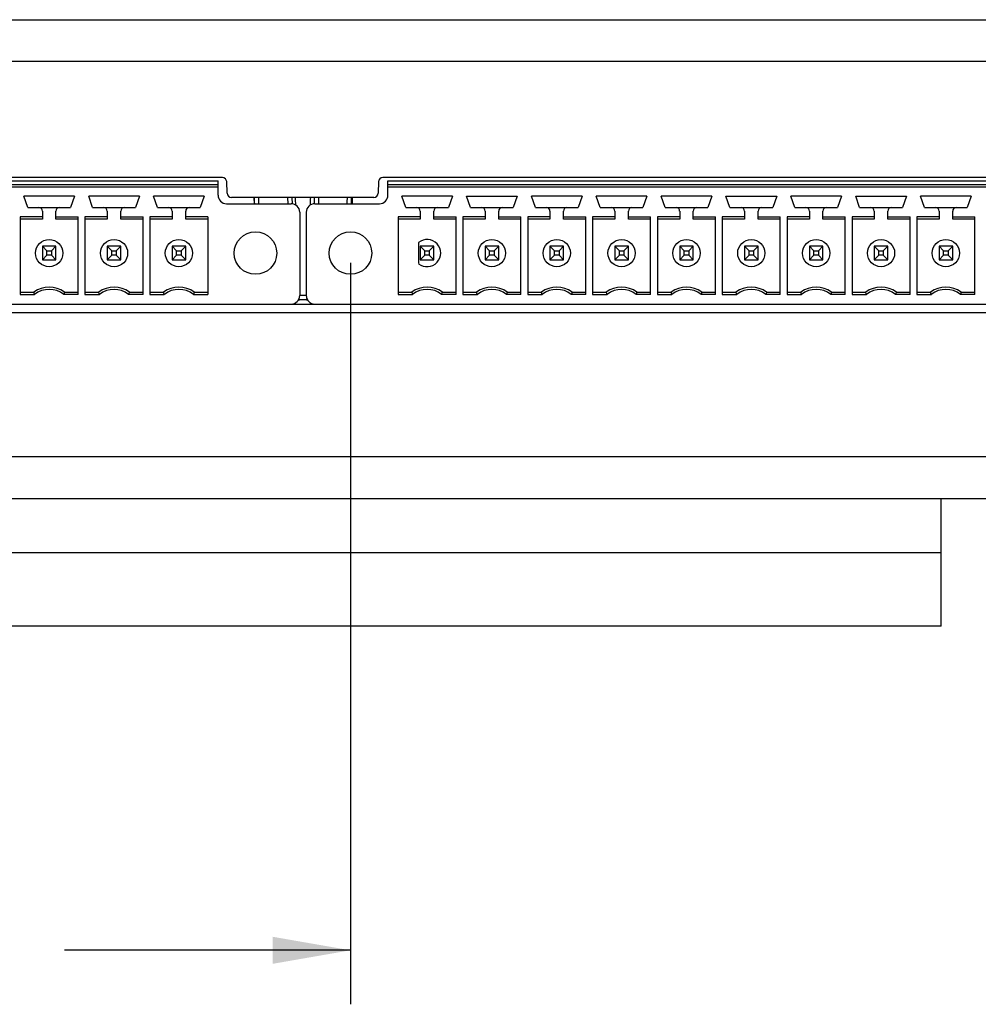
# Model space of a CAD drawing. Header units: inches. Extents: x 0 to 22, y 0 to 17.
# Tile 14 of 21: x 13.6 to 15.8, y 5.3 to 7.6. Entities that reach past the tile are written whole.
import ezdxf

# ---------------------------------------------------------------- set-up
doc = ezdxf.new("R2010")
doc.units = ezdxf.units.IN
doc.header["$LTSCALE"] = 1.21
doc.header["$MEASUREMENT"] = 0
doc.layers.get('0').update_dxf_attribs({"linetype": 'CONTINUOUS'})
doc.layers.add('DIMENSIONS', color=7, linetype='CONTINUOUS')
doc.styles.get("Standard").update_dxf_attribs({"font": 'txt', "width": 0.8})
doc.dimstyles.new('DIMSTYLE_1', dxfattribs={"dimtxt": 0.125, "dimasz": 0.18, "dimexe": 0.18, "dimexo": 0.0625, "dimgap": 0.09, "dimtad": 0, "dimtih": 1, "dimtoh": 1, "dimdec": 3, "dimzin": 4, "dimdsep": 46, "dimtxsty": 'STANDARD', "dimblk": '_FILLED', "dimblk1": '_FILLED', "dimblk2": '_FILLED', "dimcen": 0.09, "dimadec": 0, "dimazin": 0, "dimtp": 0.01, "dimtm": 0.01, "dimtfac": 1, "dimtdec": 3, "dimtofl": 0, "dimtmove": 0, "dimatfit": 3, "dimldrblk": '_FILLED', "dimfxl": 1, "dimtolj": 1, "dimtzin": 4, "dimarcsym": 0})

# ---------------------------------------------------------------- blocks, each defined once
blk = doc.blocks.new('_FILLED')
at = {"color": 0, "linetype": 'BYBLOCK'}
blk.add_solid([(0, 0), (-1, 0.174), (-1, -0.174)], dxfattribs=at)
blk = doc.blocks.new('*D9')
at = {"layer": 'DIMENSIONS', "color": 2, "linetype": 'CONTINUOUS'}
for p, q in [((11.4939, 7.0751), (11.4939, 5.3166)), ((14.3179, 7.0324), (14.3179, 5.3166)), ((11.4939, 5.4416), (12.2065, 5.4416)), ((14.3179, 5.4416), (13.6565, 5.4416))]:
    blk.add_line(p, q, dxfattribs=at)
at = {"layer": 'DIMENSIONS', "color": 2, "linetype": 'CONTINUOUS', "xscale": 0.18, "yscale": 0.18, "zscale": 0.18, "rotation": 180}
blk.add_blockref('_FILLED', (11.4939, 5.4416), dxfattribs=at)
at = {"layer": 'DIMENSIONS', "color": 2, "linetype": 'CONTINUOUS', "xscale": 0.18, "yscale": 0.18, "zscale": 0.18}
blk.add_blockref('_FILLED', (14.3179, 5.4416), dxfattribs=at)
at = {"layer": 'DIMENSIONS', "color": 2, "linetype": 'CONTINUOUS', "width": 0.8}
for s, p in [('[', (12.894, 5.3791)), (']', (13.494, 5.3791)), ('2.824', (12.269, 5.3791)), ('71.73', (12.994, 5.3791))]:
    blk.add_text(s, height=0.125, dxfattribs=at).set_placement(p)

msp = doc.modelspace()

# ---------------------------------------------------------------- linework, layer by layer
at = {"color": 7, "linetype": 'CONTINUOUS'}
for p, q in [((11.1212, 7.5946), (17.2954, 7.5946)), ((17.2911, 7.4981), (11.1255, 7.4981)), ((14.0216, 7.2296), (11.566, 7.2296)), ((11.5805, 7.2221), (14.0116, 7.2221)), ((14.0116, 7.1886), (14.0116, 7.2221)), ((16.8476, 7.2296), (14.393, 7.2296)), ((14.4046, 7.1886), (14.4046, 7.2221)), ((14.4046, 7.2221), (16.8357, 7.2221)), ((14.0116, 7.2122), (11.5805, 7.2122)), ((11.5805, 7.2083), (14.0116, 7.2083)), ((14.0325, 7.1933), (14.0316, 7.22)), ((14.383, 7.22), (14.3821, 7.1933)), ((16.8357, 7.2122), (14.4046, 7.2122)), ((14.4046, 7.2083), (16.8357, 7.2083)), ((13.5716, 7.1599), (13.5624, 7.1866)), ((13.6797, 7.1866), (13.5624, 7.1866)), ((13.6797, 7.1866), (13.6705, 7.1599)), ((13.7216, 7.1599), (13.7124, 7.1866)), ((13.8297, 7.1866), (13.7124, 7.1866)), ((13.8297, 7.1866), (13.8205, 7.1599)), ((13.8716, 7.1599), (13.8624, 7.1866)), ((13.9797, 7.1866), (13.8624, 7.1866)), ((13.9797, 7.1866), (13.9705, 7.1599)), ((14.3721, 7.1836), (14.0425, 7.1836)), ((14.0945, 7.1836), (14.095, 7.1689)), ((14.1723, 7.1836), (14.1728, 7.1689)), ((14.1823, 7.1836), (14.1828, 7.1688)), ((14.2343, 7.1836), (14.2338, 7.1688)), ((14.2443, 7.1836), (14.2438, 7.1689)), ((14.3221, 7.1836), (14.3216, 7.1689)), ((14.5538, 7.1866), (14.4365, 7.1866)), ((14.4457, 7.1599), (14.4365, 7.1866)), ((14.5538, 7.1866), (14.5445, 7.1599)), ((14.5865, 7.1866), (14.7038, 7.1866)), ((14.5957, 7.1599), (14.5865, 7.1866)), ((14.7038, 7.1866), (14.6945, 7.1599)), ((14.8538, 7.1866), (14.7365, 7.1866)), ((14.7457, 7.1599), (14.7365, 7.1866)), ((14.8538, 7.1866), (14.8445, 7.1599)), ((15.0038, 7.1866), (14.8865, 7.1866)), ((14.8957, 7.1599), (14.8865, 7.1866)), ((15.0038, 7.1866), (14.9945, 7.1599)), ((15.1538, 7.1866), (15.0365, 7.1866)), ((15.0457, 7.1599), (15.0365, 7.1866)), ((15.1538, 7.1866), (15.1445, 7.1599)), ((15.1865, 7.1866), (15.3038, 7.1866)), ((15.1957, 7.1599), (15.1865, 7.1866)), ((15.3038, 7.1866), (15.2945, 7.1599)), ((15.4538, 7.1866), (15.3365, 7.1866)), ((15.3457, 7.1599), (15.3365, 7.1866)), ((15.4538, 7.1866), (15.4445, 7.1599)), ((15.4865, 7.1866), (15.6038, 7.1866)), ((15.4957, 7.1599), (15.4865, 7.1866)), ((15.6038, 7.1866), (15.5945, 7.1599)), ((15.7538, 7.1866), (15.6365, 7.1866)), ((15.6457, 7.1599), (15.6365, 7.1866)), ((15.7538, 7.1866), (15.7445, 7.1599)), ((13.5716, 7.1599), (13.6705, 7.1599)), ((13.7216, 7.1599), (13.8205, 7.1599)), ((13.8716, 7.1599), (13.9705, 7.1599)), ((14.0313, 7.1689), (14.1809, 7.1689)), ((14.2353, 7.1689), (14.3849, 7.1689)), ((14.4457, 7.1599), (14.5445, 7.1599)), ((14.5957, 7.1599), (14.6945, 7.1599)), ((14.7457, 7.1599), (14.8445, 7.1599)), ((14.8957, 7.1599), (14.9945, 7.1599)), ((15.0457, 7.1599), (15.1445, 7.1599)), ((15.1957, 7.1599), (15.2945, 7.1599)), ((15.3457, 7.1599), (15.4445, 7.1599)), ((15.4957, 7.1599), (15.5945, 7.1599)), ((15.6457, 7.1599), (15.7445, 7.1599)), ((13.5539, 7.1388), (13.5539, 6.9589)), ((13.6053, 7.1388), (13.5539, 7.1388)), ((13.6053, 7.1335), (13.5539, 7.1335)), ((13.6053, 7.152), (13.6053, 7.1335)), ((13.6368, 7.1335), (13.6368, 7.152)), ((13.6368, 7.1388), (13.6882, 7.1388)), ((13.6882, 7.1335), (13.6368, 7.1335)), ((13.6882, 6.9589), (13.6882, 7.1388)), ((13.7039, 7.1388), (13.7039, 6.9589)), ((13.7553, 7.1388), (13.7039, 7.1388)), ((13.7553, 7.1335), (13.7039, 7.1335)), ((13.7553, 7.152), (13.7553, 7.1335)), ((13.7868, 7.1335), (13.7868, 7.152)), ((13.7868, 7.1388), (13.8382, 7.1388)), ((13.8382, 7.1335), (13.7868, 7.1335)), ((13.8382, 6.9589), (13.8382, 7.1388)), ((13.8539, 7.1388), (13.8539, 6.9589)), ((13.9053, 7.1388), (13.8539, 7.1388)), ((13.9053, 7.1335), (13.8539, 7.1335)), ((13.9053, 7.152), (13.9053, 7.1335)), ((13.9368, 7.1335), (13.9368, 7.152)), ((13.9882, 7.1388), (13.9368, 7.1388)), ((13.9882, 7.1335), (13.9368, 7.1335)), ((13.9882, 7.1388), (13.9882, 6.9589)), ((14.2006, 7.1492), (14.2006, 6.9563)), ((14.2156, 7.1492), (14.2156, 6.9563)), ((14.428, 7.1388), (14.428, 6.9589)), ((14.4794, 7.1388), (14.428, 7.1388)), ((14.4794, 7.1335), (14.428, 7.1335)), ((14.4794, 7.152), (14.4794, 7.1335)), ((14.5109, 7.1335), (14.5109, 7.152)), ((14.5109, 7.1388), (14.5622, 7.1388)), ((14.5622, 7.1335), (14.5109, 7.1335)), ((14.5622, 6.9589), (14.5622, 7.1388)), ((14.578, 7.1388), (14.578, 6.9589)), ((14.6294, 7.1388), (14.578, 7.1388)), ((14.6294, 7.1335), (14.578, 7.1335)), ((14.6294, 7.152), (14.6294, 7.1335)), ((14.6609, 7.1335), (14.6609, 7.152)), ((14.6609, 7.1388), (14.7122, 7.1388)), ((14.7122, 7.1335), (14.6609, 7.1335)), ((14.7122, 6.9589), (14.7122, 7.1388)), ((14.7794, 7.1388), (14.728, 7.1388)), ((14.728, 7.1388), (14.728, 6.9589)), ((14.7794, 7.1335), (14.728, 7.1335)), ((14.7794, 7.152), (14.7794, 7.1335)), ((14.8109, 7.1335), (14.8109, 7.152)), ((14.8109, 7.1388), (14.8622, 7.1388)), ((14.8622, 7.1335), (14.8109, 7.1335)), ((14.8622, 6.9589), (14.8622, 7.1388)), ((14.9294, 7.1388), (14.878, 7.1388)), ((14.878, 7.1388), (14.878, 6.9589)), ((14.9294, 7.1335), (14.878, 7.1335)), ((14.9294, 7.152), (14.9294, 7.1335)), ((14.9609, 7.1335), (14.9609, 7.152)), ((14.9609, 7.1388), (15.0122, 7.1388)), ((15.0122, 7.1335), (14.9609, 7.1335)), ((15.0122, 6.9589), (15.0122, 7.1388)), ((15.0794, 7.1388), (15.028, 7.1388)), ((15.028, 7.1388), (15.028, 6.9589)), ((15.0794, 7.1335), (15.028, 7.1335)), ((15.0794, 7.152), (15.0794, 7.1335)), ((15.1109, 7.1335), (15.1109, 7.152)), ((15.1109, 7.1388), (15.1622, 7.1388)), ((15.1622, 7.1335), (15.1109, 7.1335)), ((15.1622, 6.9589), (15.1622, 7.1388)), ((15.2294, 7.1388), (15.178, 7.1388)), ((15.178, 7.1388), (15.178, 6.9589)), ((15.2294, 7.1335), (15.178, 7.1335)), ((15.2294, 7.152), (15.2294, 7.1335)), ((15.2609, 7.1335), (15.2609, 7.152)), ((15.2609, 7.1388), (15.3122, 7.1388)), ((15.3122, 7.1335), (15.2609, 7.1335)), ((15.3122, 6.9589), (15.3122, 7.1388)), ((15.3794, 7.1388), (15.328, 7.1388)), ((15.328, 7.1388), (15.328, 6.9589)), ((15.3794, 7.1335), (15.328, 7.1335)), ((15.3794, 7.152), (15.3794, 7.1335)), ((15.4109, 7.1335), (15.4109, 7.152)), ((15.4109, 7.1388), (15.4622, 7.1388)), ((15.4622, 7.1335), (15.4109, 7.1335)), ((15.4622, 6.9589), (15.4622, 7.1388)), ((15.5294, 7.1388), (15.478, 7.1388)), ((15.478, 7.1388), (15.478, 6.9589)), ((15.5294, 7.1335), (15.478, 7.1335)), ((15.5294, 7.152), (15.5294, 7.1335)), ((15.5609, 7.1335), (15.5609, 7.152)), ((15.5609, 7.1388), (15.6122, 7.1388)), ((15.6122, 7.1335), (15.5609, 7.1335)), ((15.6122, 6.9589), (15.6122, 7.1388)), ((15.6794, 7.1388), (15.628, 7.1388)), ((15.628, 7.1388), (15.628, 6.9589)), ((15.6794, 7.1335), (15.628, 7.1335)), ((15.6794, 7.152), (15.6794, 7.1335)), ((15.7109, 7.1335), (15.7109, 7.152)), ((15.7109, 7.1388), (15.7622, 7.1388)), ((15.7622, 7.1335), (15.7109, 7.1335)), ((15.7622, 6.9589), (15.7622, 7.1388)), ((13.6053, 7.0705), (13.6053, 7.039)), ((13.6159, 7.0599), (13.6053, 7.0705)), ((13.6368, 7.0705), (13.6053, 7.0705)), ((13.6263, 7.0599), (13.6368, 7.0705)), ((13.6368, 7.039), (13.6368, 7.0705)), ((13.7553, 7.0705), (13.7553, 7.039)), ((13.7659, 7.0599), (13.7553, 7.0705)), ((13.7868, 7.0705), (13.7553, 7.0705)), ((13.7763, 7.0599), (13.7868, 7.0705)), ((13.7868, 7.039), (13.7868, 7.0705)), ((13.9053, 7.0705), (13.9053, 7.039)), ((13.9159, 7.0599), (13.9053, 7.0705)), ((13.9368, 7.0705), (13.9053, 7.0705)), ((13.9263, 7.0599), (13.9368, 7.0705)), ((13.9368, 7.039), (13.9368, 7.0705)), ((14.4754, 7.0793), (14.4754, 7.0302)), ((14.4794, 7.0705), (14.4794, 7.039)), ((14.5109, 7.0705), (14.4794, 7.0705)), ((14.4899, 7.0599), (14.4794, 7.0705)), ((14.5003, 7.0599), (14.5109, 7.0705)), ((14.5109, 7.039), (14.5109, 7.0705)), ((14.6294, 7.0705), (14.6294, 7.039)), ((14.6609, 7.0705), (14.6294, 7.0705)), ((14.6399, 7.0599), (14.6294, 7.0705)), ((14.6503, 7.0599), (14.6609, 7.0705)), ((14.6609, 7.039), (14.6609, 7.0705)), ((14.8109, 7.0705), (14.7794, 7.0705)), ((14.7794, 7.0705), (14.7794, 7.039)), ((14.7899, 7.0599), (14.7794, 7.0705)), ((14.8003, 7.0599), (14.8109, 7.0705)), ((14.8109, 7.039), (14.8109, 7.0705)), ((14.9609, 7.0705), (14.9294, 7.0705)), ((14.9399, 7.0599), (14.9294, 7.0705)), ((14.9294, 7.0705), (14.9294, 7.039)), ((14.9503, 7.0599), (14.9609, 7.0705)), ((14.9609, 7.039), (14.9609, 7.0705)), ((15.1109, 7.0705), (15.0794, 7.0705)), ((15.0794, 7.0705), (15.0794, 7.039)), ((15.0899, 7.0599), (15.0794, 7.0705)), ((15.1003, 7.0599), (15.1109, 7.0705)), ((15.1109, 7.039), (15.1109, 7.0705)), ((15.2609, 7.0705), (15.2294, 7.0705)), ((15.2399, 7.0599), (15.2294, 7.0705)), ((15.2294, 7.0705), (15.2294, 7.039)), ((15.2503, 7.0599), (15.2609, 7.0705)), ((15.2609, 7.039), (15.2609, 7.0705)), ((15.4109, 7.0705), (15.3794, 7.0705)), ((15.3794, 7.0705), (15.3794, 7.039)), ((15.3899, 7.0599), (15.3794, 7.0705)), ((15.4003, 7.0599), (15.4109, 7.0705)), ((15.4109, 7.039), (15.4109, 7.0705)), ((15.5609, 7.0705), (15.5294, 7.0705)), ((15.5399, 7.0599), (15.5294, 7.0705)), ((15.5294, 7.0705), (15.5294, 7.039)), ((15.5503, 7.0599), (15.5609, 7.0705)), ((15.5609, 7.039), (15.5609, 7.0705)), ((15.7109, 7.0705), (15.6794, 7.0705)), ((15.6899, 7.0599), (15.6794, 7.0705)), ((15.6794, 7.0705), (15.6794, 7.039)), ((15.7003, 7.0599), (15.7109, 7.0705)), ((15.7109, 7.039), (15.7109, 7.0705)), ((13.6053, 7.039), (13.6159, 7.0495)), ((13.6159, 7.0495), (13.6159, 7.0599)), ((13.6159, 7.0599), (13.6263, 7.0599)), ((13.6263, 7.0495), (13.6159, 7.0495)), ((13.6263, 7.0599), (13.6263, 7.0495)), ((13.6368, 7.039), (13.6263, 7.0495)), ((13.7553, 7.039), (13.7659, 7.0495)), ((13.7659, 7.0495), (13.7659, 7.0599)), ((13.7659, 7.0599), (13.7763, 7.0599)), ((13.7763, 7.0495), (13.7659, 7.0495)), ((13.7763, 7.0599), (13.7763, 7.0495)), ((13.7868, 7.039), (13.7763, 7.0495)), ((13.9053, 7.039), (13.9159, 7.0495)), ((13.9159, 7.0495), (13.9159, 7.0599)), ((13.9159, 7.0599), (13.9263, 7.0599)), ((13.9263, 7.0495), (13.9159, 7.0495)), ((13.9263, 7.0599), (13.9263, 7.0495)), ((13.9368, 7.039), (13.9263, 7.0495)), ((14.4794, 7.039), (14.4899, 7.0495)), ((14.4899, 7.0495), (14.4899, 7.0599)), ((14.4899, 7.0599), (14.5003, 7.0599)), ((14.5003, 7.0495), (14.4899, 7.0495)), ((14.5003, 7.0599), (14.5003, 7.0495)), ((14.5109, 7.039), (14.5003, 7.0495)), ((14.6294, 7.039), (14.6399, 7.0495)), ((14.6399, 7.0495), (14.6399, 7.0599)), ((14.6399, 7.0599), (14.6503, 7.0599)), ((14.6503, 7.0495), (14.6399, 7.0495)), ((14.6503, 7.0599), (14.6503, 7.0495)), ((14.6609, 7.039), (14.6503, 7.0495)), ((14.7794, 7.039), (14.7899, 7.0495)), ((14.7899, 7.0599), (14.8003, 7.0599)), ((14.7899, 7.0495), (14.7899, 7.0599)), ((14.8003, 7.0495), (14.7899, 7.0495)), ((14.8003, 7.0599), (14.8003, 7.0495)), ((14.8109, 7.039), (14.8003, 7.0495)), ((14.9294, 7.039), (14.9399, 7.0495)), ((14.9399, 7.0599), (14.9503, 7.0599)), ((14.9399, 7.0495), (14.9399, 7.0599)), ((14.9503, 7.0495), (14.9399, 7.0495)), ((14.9503, 7.0599), (14.9503, 7.0495)), ((14.9609, 7.039), (14.9503, 7.0495)), ((15.0794, 7.039), (15.0899, 7.0495)), ((15.0899, 7.0599), (15.1003, 7.0599)), ((15.0899, 7.0495), (15.0899, 7.0599)), ((15.1003, 7.0495), (15.0899, 7.0495)), ((15.1003, 7.0599), (15.1003, 7.0495)), ((15.1109, 7.039), (15.1003, 7.0495)), ((15.2294, 7.039), (15.2399, 7.0495)), ((15.2399, 7.0599), (15.2503, 7.0599)), ((15.2399, 7.0495), (15.2399, 7.0599)), ((15.2503, 7.0495), (15.2399, 7.0495)), ((15.2503, 7.0599), (15.2503, 7.0495)), ((15.2609, 7.039), (15.2503, 7.0495)), ((15.3794, 7.039), (15.3899, 7.0495)), ((15.3899, 7.0599), (15.4003, 7.0599)), ((15.3899, 7.0495), (15.3899, 7.0599)), ((15.4003, 7.0495), (15.3899, 7.0495)), ((15.4003, 7.0599), (15.4003, 7.0495)), ((15.4109, 7.039), (15.4003, 7.0495)), ((15.5294, 7.039), (15.5399, 7.0495)), ((15.5399, 7.0599), (15.5503, 7.0599)), ((15.5399, 7.0495), (15.5399, 7.0599)), ((15.5503, 7.0495), (15.5399, 7.0495)), ((15.5503, 7.0599), (15.5503, 7.0495)), ((15.5609, 7.039), (15.5503, 7.0495)), ((15.6794, 7.039), (15.6899, 7.0495)), ((15.6899, 7.0599), (15.7003, 7.0599)), ((15.6899, 7.0495), (15.6899, 7.0599)), ((15.7003, 7.0495), (15.6899, 7.0495)), ((15.7003, 7.0599), (15.7003, 7.0495)), ((15.7109, 7.039), (15.7003, 7.0495)), ((13.6053, 7.039), (13.6368, 7.039)), ((13.7553, 7.039), (13.7868, 7.039)), ((13.9053, 7.039), (13.9368, 7.039)), ((14.4794, 7.039), (14.5109, 7.039)), ((14.6294, 7.039), (14.6609, 7.039)), ((14.7794, 7.039), (14.8109, 7.039)), ((14.9294, 7.039), (14.9609, 7.039)), ((15.0794, 7.039), (15.1109, 7.039)), ((15.2294, 7.039), (15.2609, 7.039)), ((15.3794, 7.039), (15.4109, 7.039)), ((15.5294, 7.039), (15.5609, 7.039)), ((15.6794, 7.039), (15.7109, 7.039)), ((13.5539, 6.9642), (13.5856, 6.9642)), ((13.5539, 6.9589), (13.5874, 6.9589)), ((13.6882, 6.9589), (13.6547, 6.9589)), ((13.6565, 6.9642), (13.6882, 6.9642)), ((13.7039, 6.9642), (13.7356, 6.9642)), ((13.7039, 6.9589), (13.7374, 6.9589)), ((13.8382, 6.9589), (13.8047, 6.9589)), ((13.8065, 6.9642), (13.8382, 6.9642)), ((13.8539, 6.9642), (13.8856, 6.9642)), ((13.8539, 6.9589), (13.8874, 6.9589)), ((13.9547, 6.9589), (13.9882, 6.9589)), ((13.9565, 6.9642), (13.9882, 6.9642)), ((14.2156, 6.9563), (14.2006, 6.9563)), ((14.428, 6.9642), (14.4597, 6.9642)), ((14.428, 6.9589), (14.4615, 6.9589)), ((14.5622, 6.9589), (14.5287, 6.9589)), ((14.5305, 6.9642), (14.5622, 6.9642)), ((14.578, 6.9642), (14.6097, 6.9642)), ((14.578, 6.9589), (14.6115, 6.9589)), ((14.7122, 6.9589), (14.6787, 6.9589)), ((14.6805, 6.9642), (14.7122, 6.9642)), ((14.728, 6.9642), (14.7597, 6.9642)), ((14.728, 6.9589), (14.7615, 6.9589)), ((14.8622, 6.9589), (14.8287, 6.9589)), ((14.8305, 6.9642), (14.8622, 6.9642)), ((14.878, 6.9642), (14.9097, 6.9642)), ((14.878, 6.9589), (14.9115, 6.9589)), ((15.0122, 6.9589), (14.9787, 6.9589)), ((14.9805, 6.9642), (15.0122, 6.9642)), ((15.028, 6.9642), (15.0597, 6.9642)), ((15.028, 6.9589), (15.0615, 6.9589)), ((15.1622, 6.9589), (15.1287, 6.9589)), ((15.1305, 6.9642), (15.1622, 6.9642)), ((15.178, 6.9642), (15.2097, 6.9642)), ((15.178, 6.9589), (15.2115, 6.9589)), ((15.3122, 6.9589), (15.2787, 6.9589)), ((15.2805, 6.9642), (15.3122, 6.9642)), ((15.328, 6.9642), (15.3597, 6.9642)), ((15.328, 6.9589), (15.3615, 6.9589)), ((15.4622, 6.9589), (15.4287, 6.9589)), ((15.4305, 6.9642), (15.4622, 6.9642)), ((15.478, 6.9642), (15.5097, 6.9642)), ((15.478, 6.9589), (15.5115, 6.9589)), ((15.6122, 6.9589), (15.5787, 6.9589)), ((15.5805, 6.9642), (15.6122, 6.9642)), ((15.628, 6.9642), (15.6597, 6.9642)), ((15.628, 6.9589), (15.6615, 6.9589)), ((15.7622, 6.9589), (15.7287, 6.9589)), ((15.7305, 6.9642), (15.7622, 6.9642)), ((11.3745, 6.9366), (17.0416, 6.9366)), ((14.2181, 6.9466), (14.198, 6.9466)), ((17.012, 6.9166), (11.4042, 6.9166)), ((17.2945, 6.5831), (11.1256, 6.5831)), ((10.9992, 6.4866), (17.5248, 6.4866)), ((15.6845, 6.1916), (15.6845, 6.4866)), ((12.7317, 6.3616), (15.6845, 6.3616)), ((12.7317, 6.1921), (15.6845, 6.1921)), ((15.6845, 6.1916), (12.7317, 6.1916))]:
    msp.add_line(p, q, dxfattribs=at)
for centre, radius in [((13.6211, 7.0547), 0.0315), ((13.7711, 7.0547), 0.0315), ((13.9211, 7.0547), 0.0315), ((14.0982, 7.0547), 0.0492), ((14.3179, 7.0547), 0.0492), ((14.6451, 7.0547), 0.0315), ((14.7951, 7.0547), 0.0315), ((14.9451, 7.0547), 0.0315), ((15.0951, 7.0547), 0.0315), ((15.2451, 7.0547), 0.0315), ((15.3951, 7.0547), 0.0315), ((15.5451, 7.0547), 0.0315), ((15.6951, 7.0547), 0.0315)]:
    msp.add_circle(centre, radius, dxfattribs=at)
for centre, radius, start, end in [((14.0216, 7.2196), 0.01, 2, 90), ((14.393, 7.2196), 0.01, 90, 178), ((14.0313, 7.1886), 0.0197, 180, 270), ((14.0425, 7.1936), 0.01, 182, 270), ((14.3721, 7.1936), 0.01, 270, 358), ((14.3849, 7.1886), 0.0197, 270, 360), ((13.5974, 7.152), 0.00787, 0, 90), ((13.6447, 7.152), 0.00787, 90, 180), ((13.7474, 7.152), 0.00787, 0, 90), ((13.7947, 7.152), 0.00787, 90, 180), ((13.8974, 7.152), 0.00787, 0, 90), ((13.9447, 7.152), 0.00787, 90, 180), ((14.1809, 7.1492), 0.0197, 0, 90), ((14.2353, 7.1492), 0.0197, 90, 180), ((14.4715, 7.152), 0.00787, 0, 90), ((14.5187, 7.152), 0.00787, 90, 180), ((14.6215, 7.152), 0.00787, 0, 90), ((14.6687, 7.152), 0.00787, 90, 180), ((14.7715, 7.152), 0.00787, 0, 90), ((14.8187, 7.152), 0.00787, 90, 180), ((14.9215, 7.152), 0.00787, 0, 90), ((14.9687, 7.152), 0.00787, 90, 180), ((15.0715, 7.152), 0.00787, 0, 90), ((15.1187, 7.152), 0.00787, 90, 180), ((15.2215, 7.152), 0.00787, 0, 90), ((15.2687, 7.152), 0.00787, 90, 180), ((15.3715, 7.152), 0.00787, 0, 90), ((15.4187, 7.152), 0.00787, 90, 180), ((15.5215, 7.152), 0.00787, 0, 90), ((15.5687, 7.152), 0.00787, 90, 180), ((15.6715, 7.152), 0.00787, 0, 90), ((15.7187, 7.152), 0.00787, 90, 180), ((14.4951, 7.0547), 0.0315, 231.3178, 128.6822), ((13.6211, 6.9169), 0.0591, 53.1301, 126.8699), ((13.6211, 6.9169), 0.0538, 51.2958, 128.7042), ((13.7711, 6.9169), 0.0591, 53.1301, 126.8699), ((13.7711, 6.9169), 0.0538, 51.2958, 128.7042), ((13.9211, 6.9169), 0.0591, 53.1301, 126.8699), ((13.9211, 6.9169), 0.0538, 51.2958, 128.7042), ((14.4951, 6.9169), 0.0591, 53.1301, 126.8699), ((14.4951, 6.9169), 0.0538, 51.2958, 128.7042), ((14.6451, 6.9169), 0.0591, 53.1301, 126.8699), ((14.6451, 6.9169), 0.0538, 51.2958, 128.7042), ((14.7951, 6.9169), 0.0591, 53.1301, 126.8699), ((14.7951, 6.9169), 0.0538, 51.2958, 128.7042), ((14.9451, 6.9169), 0.0591, 53.1301, 126.8699), ((14.9451, 6.9169), 0.0538, 51.2958, 128.7042), ((15.0951, 6.9169), 0.0591, 53.1301, 126.8699), ((15.0951, 6.9169), 0.0538, 51.2958, 128.7042), ((15.2451, 6.9169), 0.0591, 53.1301, 126.8699), ((15.2451, 6.9169), 0.0538, 51.2958, 128.7042), ((15.3951, 6.9169), 0.0591, 53.1301, 126.8699), ((15.3951, 6.9169), 0.0538, 51.2958, 128.7042), ((15.5451, 6.9169), 0.0591, 53.1301, 126.8699), ((15.5451, 6.9169), 0.0538, 51.2958, 128.7042), ((15.6951, 6.9169), 0.0591, 53.1301, 126.8699), ((15.6951, 6.9169), 0.0538, 51.2958, 128.7042), ((14.1809, 6.9563), 0.0197, 270, 360), ((14.2353, 6.9563), 0.0197, 180, 270), ((14.2002, 6.9566), 0.01, 258.1141, 270), ((14.2164, 6.9566), 0.01, 270, 279.5857)]:
    msp.add_arc(centre, radius, start, end, dxfattribs=at)
for points in [[(14.0964, 7.1689), (14.0962, 7.1738), (14.0961, 7.1787), (14.0959, 7.1836)], [(14.1062, 7.1689), (14.1061, 7.1738), (14.1059, 7.1787), (14.1058, 7.1836)], [(14.1914, 7.1659), (14.1912, 7.1718), (14.1909, 7.1777), (14.1907, 7.1836)], [(14.2252, 7.1661), (14.2254, 7.172), (14.2257, 7.1778), (14.2259, 7.1836)], [(14.3104, 7.1689), (14.3105, 7.1738), (14.3107, 7.1787), (14.3108, 7.1836)], [(14.3202, 7.1689), (14.3204, 7.1738), (14.3205, 7.1787), (14.3207, 7.1836)]]:
    msp.add_open_spline(points, degree=3, dxfattribs=at)
for points, knots in [([(13.5874, 6.9589), (13.5872, 6.9595), (13.5868, 6.9606), (13.5862, 6.9624), (13.5858, 6.9636), (13.5856, 6.9642)], [0, 0, 0, 0, 0.327769, 0.661103, 1, 1, 1, 1]), ([(13.6565, 6.9642), (13.6563, 6.9636), (13.6559, 6.9624), (13.6553, 6.9606), (13.6549, 6.9595), (13.6547, 6.9589)], [0, 0, 0, 0, 0.338759, 0.672095, 1, 1, 1, 1]), ([(13.7374, 6.9589), (13.7372, 6.9595), (13.7368, 6.9606), (13.7362, 6.9624), (13.7358, 6.9636), (13.7356, 6.9642)], [0, 0, 0, 0, 0.327769, 0.661103, 1, 1, 1, 1]), ([(13.8065, 6.9642), (13.8063, 6.9636), (13.8059, 6.9624), (13.8053, 6.9606), (13.8049, 6.9595), (13.8047, 6.9589)], [0, 0, 0, 0, 0.338759, 0.672095, 1, 1, 1, 1]), ([(13.8874, 6.9589), (13.8872, 6.9595), (13.8868, 6.9606), (13.8862, 6.9624), (13.8858, 6.9636), (13.8856, 6.9642)], [0, 0, 0, 0, 0.327769, 0.661103, 1, 1, 1, 1]), ([(13.9565, 6.9642), (13.9563, 6.9636), (13.9559, 6.9624), (13.9553, 6.9606), (13.9549, 6.9595), (13.9547, 6.9589)], [0, 0, 0, 0, 0.338759, 0.672095, 1, 1, 1, 1]), ([(14.2002, 6.9466), (14.2002, 6.9466), (14.2001, 6.9467), (14.2, 6.9469), (14.1999, 6.9473), (14.1998, 6.9478), (14.1997, 6.9484), (14.1996, 6.9491), (14.1996, 6.9497), (14.1996, 6.95), (14.1996, 6.9501)], [0, 0, 0, 0, 0.034199, 0.098982, 0.199389, 0.335396, 0.505646, 0.707973, 0.939625, 1, 1, 1, 1]), ([(14.2164, 6.9466), (14.2164, 6.9466), (14.2165, 6.9467), (14.2166, 6.9469), (14.2167, 6.9473), (14.2168, 6.9478), (14.2169, 6.9484), (14.2169, 6.9488), (14.217, 6.9491), (14.217, 6.9492)], [0, 0, 0, 0, 0.046226, 0.133789, 0.269504, 0.453338, 0.683455, 0.956929, 1, 1, 1, 1]), ([(14.4597, 6.9642), (14.4599, 6.9636), (14.4603, 6.9624), (14.4609, 6.9606), (14.4613, 6.9595), (14.4615, 6.9589)], [0, 0, 0, 0, 0.338757, 0.672093, 1, 1, 1, 1]), ([(14.5287, 6.9589), (14.5289, 6.9595), (14.5293, 6.9606), (14.5299, 6.9624), (14.5303, 6.9636), (14.5305, 6.9642)], [0, 0, 0, 0, 0.32777, 0.661105, 1, 1, 1, 1]), ([(14.6115, 6.9589), (14.6113, 6.9595), (14.6109, 6.9606), (14.6103, 6.9624), (14.6099, 6.9636), (14.6097, 6.9642)], [0, 0, 0, 0, 0.327769, 0.661104, 1, 1, 1, 1]), ([(14.6805, 6.9642), (14.6803, 6.9636), (14.6799, 6.9624), (14.6793, 6.9606), (14.6789, 6.9595), (14.6787, 6.9589)], [0, 0, 0, 0, 0.338759, 0.672094, 1, 1, 1, 1]), ([(14.7615, 6.9589), (14.7613, 6.9595), (14.7609, 6.9606), (14.7603, 6.9624), (14.7599, 6.9636), (14.7597, 6.9642)], [0, 0, 0, 0, 0.327769, 0.661104, 1, 1, 1, 1]), ([(14.8305, 6.9642), (14.8303, 6.9636), (14.8299, 6.9624), (14.8293, 6.9606), (14.8289, 6.9595), (14.8287, 6.9589)], [0, 0, 0, 0, 0.338759, 0.672094, 1, 1, 1, 1]), ([(14.9115, 6.9589), (14.9113, 6.9595), (14.9109, 6.9606), (14.9103, 6.9624), (14.9099, 6.9636), (14.9097, 6.9642)], [0, 0, 0, 0, 0.327769, 0.661104, 1, 1, 1, 1]), ([(14.9805, 6.9642), (14.9803, 6.9636), (14.9799, 6.9624), (14.9793, 6.9606), (14.9789, 6.9595), (14.9787, 6.9589)], [0, 0, 0, 0, 0.338759, 0.672094, 1, 1, 1, 1]), ([(15.0615, 6.9589), (15.0613, 6.9595), (15.0609, 6.9606), (15.0603, 6.9624), (15.0599, 6.9636), (15.0597, 6.9642)], [0, 0, 0, 0, 0.327769, 0.661104, 1, 1, 1, 1]), ([(15.1305, 6.9642), (15.1303, 6.9636), (15.1299, 6.9624), (15.1293, 6.9606), (15.1289, 6.9595), (15.1287, 6.9589)], [0, 0, 0, 0, 0.338759, 0.672094, 1, 1, 1, 1]), ([(15.2115, 6.9589), (15.2113, 6.9595), (15.2109, 6.9606), (15.2103, 6.9624), (15.2099, 6.9636), (15.2097, 6.9642)], [0, 0, 0, 0, 0.327769, 0.661104, 1, 1, 1, 1]), ([(15.2805, 6.9642), (15.2803, 6.9636), (15.2799, 6.9624), (15.2793, 6.9606), (15.2789, 6.9595), (15.2787, 6.9589)], [0, 0, 0, 0, 0.338759, 0.672094, 1, 1, 1, 1]), ([(15.3615, 6.9589), (15.3613, 6.9595), (15.3609, 6.9606), (15.3603, 6.9624), (15.3599, 6.9636), (15.3597, 6.9642)], [0, 0, 0, 0, 0.327769, 0.661104, 1, 1, 1, 1]), ([(15.4305, 6.9642), (15.4303, 6.9636), (15.4299, 6.9624), (15.4293, 6.9606), (15.4289, 6.9595), (15.4287, 6.9589)], [0, 0, 0, 0, 0.338759, 0.672094, 1, 1, 1, 1]), ([(15.5115, 6.9589), (15.5113, 6.9595), (15.5109, 6.9606), (15.5103, 6.9624), (15.5099, 6.9636), (15.5097, 6.9642)], [0, 0, 0, 0, 0.327769, 0.661104, 1, 1, 1, 1]), ([(15.5805, 6.9642), (15.5803, 6.9636), (15.5799, 6.9624), (15.5793, 6.9606), (15.5789, 6.9595), (15.5787, 6.9589)], [0, 0, 0, 0, 0.338759, 0.672094, 1, 1, 1, 1]), ([(15.6615, 6.9589), (15.6613, 6.9595), (15.6609, 6.9606), (15.6603, 6.9624), (15.6599, 6.9636), (15.6597, 6.9642)], [0, 0, 0, 0, 0.327769, 0.661104, 1, 1, 1, 1]), ([(15.7305, 6.9642), (15.7303, 6.9636), (15.7299, 6.9624), (15.7293, 6.9606), (15.7289, 6.9595), (15.7287, 6.9589)], [0, 0, 0, 0, 0.338759, 0.672094, 1, 1, 1, 1])]:
    msp.add_open_spline(points, degree=3, knots=knots, dxfattribs=at)

# ---------------------------------------------------------------- dimensions: what is measured, and where the dimension line sits
at = {"layer": 'DIMENSIONS', "color": 2, "linetype": 'CONTINUOUS'}
dim = msp.add_linear_dim(base=(14.3179, 5.4416), p1=(11.4939, 7.0751), p2=(14.3179, 7.0324), dimstyle='DIMSTYLE_1', dxfattribs=at)
dim.commit()
dim.dimension.update_dxf_attribs({"geometry": '*D9', "text_midpoint": (12.9315, 5.4416), "dimtype": 160})

doc.saveas('drawing.dxf')
